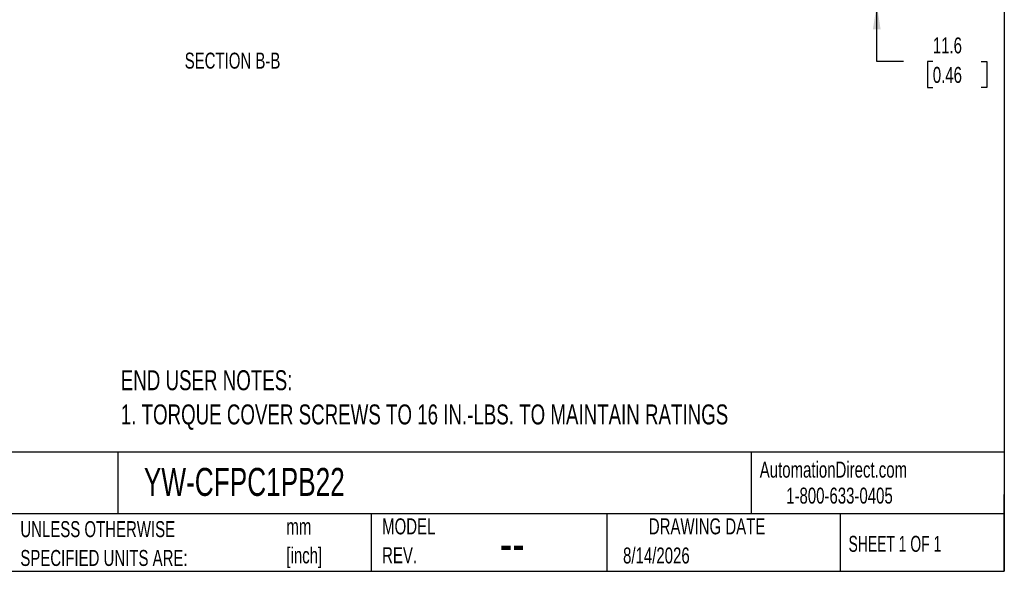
# Model space of a CAD drawing. Header units: millimetres. Extents: x 6 to 273, y 6 to 210.
# Tile 6 of 10: x 143 to 273, y 6 to 79. Entities that reach past the tile are written whole.
import ezdxf

# ---------------------------------------------------------------- set-up
doc = ezdxf.new("R2010")
doc.units = ezdxf.units.MM
for name, color, linetype in [('DIMENSIONS', 140, 'Continuous'), ('SLD-0', 179, 'Continuous'), ('TEXT', 140, 'Continuous')]:
    doc.layers.add(name, color=color, linetype=linetype)
doc.styles.add('SLDTEXTSTYLE0', font='TXT', dxfattribs={"width": 0.7})
doc.styles.add('SLDTEXTSTYLE1', font='TXT', dxfattribs={"width": 0.65})
doc.dimstyles.new('SLDDIMSTYLE2', dxfattribs={"dimtxt": 2.158008, "dimasz": 3.302, "dimexe": 0, "dimexo": 0.0625, "dimgap": 0.539502, "dimtad": 0, "dimtih": 1, "dimtoh": 1, "dimdec": 1, "dimlfac": 2.25, "dimrnd": 1e-09, "dimzin": 12, "dimdsep": 46, "dimtxsty": 'SLDTEXTSTYLE0', "dimsah": 1, "dimcen": 0.09, "dimadec": 0, "dimazin": 3, "dimtfac": 1, "dimtdec": 1, "dimtmove": 0, "dimatfit": 0, "dimfxl": 0, "dimfrac": 2, "dimtolj": 1, "dimtzin": 12, "dimarcsym": 0})

# ---------------------------------------------------------------- blocks, each defined once
blk = doc.blocks.new('SW_NOTE_0')
at = {"layer": 'DIMENSIONS', "color": 0, "char_height": 2.6458, "attachment_point": 1, "style": 'SLDTEXTSTYLE0'}
for s, insert in [('END USER NOTES:', (0, 3.41)), ('1. TORQUE COVER SCREWS TO 16 IN.-LBS. TO MAINTAIN RATINGS', (0, -1.12))]:
    blk.add_mtext(s, dxfattribs=dict(at, insert=insert))
blk = doc.blocks.new('SW_NOTE_0_1')
at = {"layer": 'TEXT', "color": 0, "char_height": 2.117, "attachment_point": 1, "style": 'SLDTEXTSTYLE0'}
for s, insert in [('mm', (0, 2.73)), ('[inch]', (0, -1.09))]:
    blk.add_mtext(s, dxfattribs=dict(at, insert=insert))
blk = doc.blocks.new('SW_NOTE_0_2')
at = {"layer": 'TEXT', "color": 0, "char_height": 2.1167, "attachment_point": 1, "style": 'SLDTEXTSTYLE0'}
for s, insert in [('UNLESS OTHERWISE', (0, 2.73)), ('SPECIFIED UNITS ARE:', (0, -1.09))]:
    blk.add_mtext(s, dxfattribs=dict(at, insert=insert))
blk = doc.blocks.new('SW_NOTE_0_7')
at = {"layer": 'TEXT', "color": 0, "char_height": 2.117, "attachment_point": 1, "style": 'SLDTEXTSTYLE0'}
for s, insert in [('MODEL', (0, 2.73)), ('REV.', (0, -1.09))]:
    blk.add_mtext(s, dxfattribs=dict(at, insert=insert))
blk = doc.blocks.new('_D_11')
at = {"layer": 'DIMENSIONS'}
for p, q in [((256.18, 86.59), (256.18, 92.94)), ((242.08, 86.59), (259.35, 86.59)), ((246.26, 81.45), (259.35, 81.45)), ((256.18, 73.86), (256.18, 81.45)), ((259.7, 73.86), (256.18, 73.86)), ((263.59, 73.86), (262.87, 73.86)), ((262.87, 73.86), (262.87, 70.43)), ((270, 73.86), (270.73, 73.86)), ((270.73, 73.86), (270.73, 70.43)), ((262.87, 70.43), (263.59, 70.43)), ((270.73, 70.43), (270, 70.43))]:
    blk.add_line(p, q, dxfattribs=at)
for points in [[(256.18, 86.59), (256.68, 89.89), (255.67, 89.89)], [(256.18, 81.45), (255.67, 78.15), (256.68, 78.15)]]:
    blk.add_solid(points, dxfattribs=at)
at = {"layer": 'DIMENSIONS', "char_height": 2.117, "attachment_point": 1, "style": 'SLDTEXTSTYLE0'}
for s, insert in [('11.6', (263.59, 77.07)), ('0.46', (263.59, 73.16))]:
    blk.add_mtext(s, dxfattribs=dict(at, insert=insert))

msp = doc.modelspace()

# ---------------------------------------------------------------- linework, layer by layer
at = {"layer": 'TEXT'}
for p, q in [((273.05, 209.55), (273.05, 6.35)), ((273.05, 22.126), (6.35, 22.126)), ((155.759, 22.126), (155.759, 13.97)), ((239.575, 22.126), (239.575, 13.97)), ((273.05, 6.35), (273.05, 16.51)), ((273.05, 13.97), (6.35, 13.97)), ((189.301, 13.97), (189.301, 6.35)), ((220.466, 13.97), (220.466, 6.35)), ((251.349, 13.97), (251.349, 6.35)), ((6.35, 6.35), (273.05, 6.35))]:
    msp.add_line(p, q, dxfattribs=at)

# ---------------------------------------------------------------- block references
at = {"layer": 'DIMENSIONS'}
msp.add_blockref('SW_NOTE_0', (156.159, 29.573), dxfattribs=at)
at = {"layer": 'TEXT'}
for name, p in [('SW_NOTE_0_2', (142.869, 10.268)), ('SW_NOTE_0_7', (190.734, 10.635)), ('SW_NOTE_0_1', (178.064, 10.615))]:
    msp.add_blockref(name, p, dxfattribs=at)

# ---------------------------------------------------------------- texts
at = {"layer": 'DIMENSIONS', "insert": (170.942, 75.049), "char_height": 2.11667, "attachment_point": 2, "style": 'SLDTEXTSTYLE0'}
msp.add_mtext('SECTION B-B', dxfattribs=at)
at = {"layer": 'SLD-0', "char_height": 2.11667, "attachment_point": 1, "style": 'SLDTEXTSTYLE0'}
for s, insert in [('AutomationDirect.com', (240.695, 20.877)), ('1-800-633-0405', (244.192, 17.437))]:
    msp.add_mtext(s, dxfattribs=dict(at, insert=insert))
at = {"layer": 'TEXT'}
for s, insert, char_height, attachment_point, style in [('YW-CFPC1PB22', (159.208, 20.047), 3.70417, 1, 'SLDTEXTSTYLE0'), ('DRAWING DATE', (233.725, 13.364), 2.11667, 2, 'SLDTEXTSTYLE0'), ('SHEET 1 OF 1', (252.441, 11.051), 2.11667, 1, 'SLDTEXTSTYLE1'), ('--', (206.298, 12.706), 5.2917, 1, 'SLDTEXTSTYLE0'), ('8/14/2026', (222.613, 9.509), 2.1167, 1, 'SLDTEXTSTYLE0')]:
    msp.add_mtext(s, dxfattribs=dict(at, insert=insert, char_height=char_height, attachment_point=attachment_point, style=style))

# ---------------------------------------------------------------- dimensions: what is measured, and where the dimension line sits
at = {"layer": 'DIMENSIONS'}
dim = msp.add_linear_dim(base=(256.176, 81.449), p1=(240.812, 86.59), p2=(244.992, 81.449), angle=90, dimstyle='SLDDIMSTYLE2', dxfattribs=at)
dim.commit()
dim.dimension.update_dxf_attribs({"geometry": '_D_11', "text_midpoint": (256.176, 73.858), "dimtype": 160})

doc.saveas('drawing.dxf')
